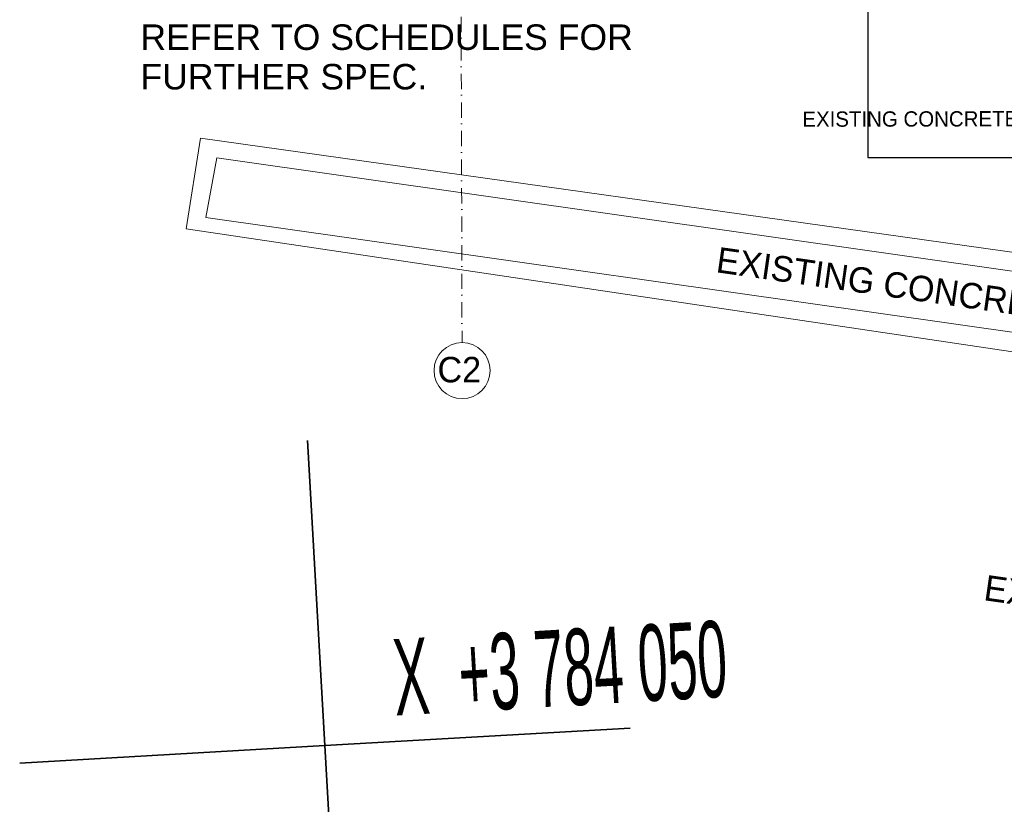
# Model space of a CAD drawing. Header units: millimetres. Extents: x -738537 to 1850049, y -250217 to 604013.
# Tile 37 of 220: x -608702 to -599042, y 67162 to 74861. Entities that reach past the tile are written whole.
import ezdxf

# ---------------------------------------------------------------- set-up
doc = ezdxf.new("R2010")
doc.units = ezdxf.units.MM
doc.header["$MEASUREMENT"] = 0
doc.linetypes.add('Dot & Dashed', pattern=[280, 150, -60, 0, -70])
for name, color, linetype, lineweight in [('A_SURVEY_Pen_No__6', 7, 'Continuous', 5), ('C-GRID _Pen_No__5', 4, 'Continuous', 5), ('C_TEXT GA_Pen_No__6', 7, 'Continuous', 5), ('GRID_Pen_No__1', 214, 'Continuous', 35), ('GRID_Pen_No__6', 7, 'Continuous', 5), ('TOPO_Pen_No__128', 9, 'Continuous', 0)]:
    doc.layers.add(name, color=color, linetype=linetype, lineweight=lineweight)
doc.styles.add('GENERATED_STYLE_1', font='GOTHIC.TTF')
doc.styles.add('GENERATED_STYLE_2', font='arial.ttf')
doc.dimstyles.new('GENERATED_STYLE__7', dxfattribs={"dimtxt": 0.18, "dimasz": 273.6, "dimexe": 0.18, "dimexo": 0.0625, "dimgap": 0.09, "dimtad": 0, "dimtih": 1, "dimtoh": 1, "dimdec": 4, "dimzin": 0, "dimdsep": 46, "dimcen": 0.09, "dimadec": 0, "dimazin": 0, "dimtfac": 1, "dimtdec": 4, "dimtmove": 0, "dimatfit": 3, "dimldrblk": 'ARROWHEAD_5', "dimfxl": 1, "dimtolj": 1, "dimtzin": 0, "dimarcsym": 0})

# ---------------------------------------------------------------- blocks, each defined once
blk = doc.blocks.new('ARROWHEAD_5')
at = {"linetype": 'Continuous', "lineweight": 0}
blk.add_hatch(color=0, dxfattribs=at).paths.add_polyline_path([(-1, 0.2679), (0, 0), (-1, -0.2679)])
at = {"color": 0, "linetype": 'Continuous', "lineweight": 0}
blk.add_line((0, 0), (-1, 0), dxfattribs=at)

msp = doc.modelspace()

# ---------------------------------------------------------------- linework, layer by layer
at = {"layer": 'C-GRID _Pen_No__5', "color": 4, "linetype": 'Dot & Dashed', "lineweight": 5}
for p in [(-604425.9, 95897), (-604362.1, 71692.4)]:
    msp.add_line(p, (-604362.1, 71692.4), dxfattribs=at)
at = {"layer": 'C-GRID _Pen_No__5', "color": 4, "linetype": 'Continuous', "lineweight": 5}
msp.add_circle((-604361.4, 71417.4), 275, dxfattribs=at)
at = {"layer": 'GRID_Pen_No__1', "color": 214, "linetype": 'Continuous', "lineweight": 35}
for p, q in [((-605707, 67737.6), (-605878.3, 70732.7)), ((-605707, 67737.6), (-605878.3, 70732.7)), ((-602711.9, 67908.9), (-605707, 67737.6)), ((-602711.9, 67908.9), (-605707, 67737.6)), ((-605707, 67737.6), (-608702.1, 67566.2)), ((-605707, 67737.6), (-608702.1, 67566.2)), ((-605707, 67737.6), (-605535.6, 64742.5)), ((-605707, 67737.6), (-605535.6, 64742.5))]:
    msp.add_line(p, q, dxfattribs=at)
at = {"layer": 'TOPO_Pen_No__128', "color": 9, "linetype": 'Continuous', "lineweight": 0}
for p, q in [((-607068.8, 72808.1), (-606929.4, 73697.5)), ((-606929.4, 73697.5), (-590722.8, 71419.4)), ((-606874.8, 72919.3), (-606768.2, 73506.4)), ((-606768.2, 73506.4), (-591640.2, 71346.9)), ((-591747.4, 70769.8), (-606874.8, 72919.3)), ((-590884.8, 70398.5), (-607068.8, 72808.1))]:
    msp.add_line(p, q, dxfattribs=at)

# ---------------------------------------------------------------- texts
at = {"layer": 'A_SURVEY_Pen_No__6', "color": 7, "linetype": 'Continuous', "lineweight": 5, "attachment_point": 5, "style": 'GENERATED_STYLE_1'}
for s, insert, char_height, rotation in [('\\A1;{\\pqc;\\fCentury Gothic|b0|i0|c0|p34;EXISTING CONCRETE PLINTH}', (-599579.9, 73886.7), 150, 0.12355), ('\\A1;{\\pqc;\\fCentury Gothic|b0|i0|c0|p34;EXISTING CONCRETE BLOCK}', (-599507.4, 72171.8), 250, 351.91284)]:
    msp.add_mtext(s, dxfattribs=dict(at, insert=insert, char_height=char_height, rotation=rotation))
at = {"layer": 'A_SURVEY_Pen_No__6', "color": 7, "linetype": 'Continuous', "lineweight": 5, "insert": (-597519.5, 68819.4), "char_height": 250, "attachment_point": 5, "rotation": 351.91284, "line_spacing_factor": 1.070163, "style": 'GENERATED_STYLE_1'}
msp.add_mtext('\\A1;{\\pqc;\\fCentury Gothic|b0|i0|c0|p34;EXISTING CONCRETE \\P\\pqc;\\fCentury Gothic|b0|i0|c0|p34;FLOOR SLAB}', dxfattribs=at)
at = {"layer": 'C-GRID _Pen_No__5', "color": 4, "linetype": 'Continuous', "lineweight": 5, "insert": (-604602.6, 71552.4), "char_height": 250, "attachment_point": 1, "style": 'GENERATED_STYLE_1'}
msp.add_mtext('\\A1;{\\pql;\\pt0;\\fCentury Gothic|b0|i0|c0|p34;C2}', dxfattribs=at)
at = {"layer": 'C_TEXT GA_Pen_No__6', "color": 18, "linetype": 'Continuous', "lineweight": 5, "true_color": 0x000000, "insert": (-607517.6, 75075.7), "char_height": 250, "width": 4850.276, "attachment_point": 4, "line_spacing_factor": 0.930912, "style": 'GENERATED_STYLE_2'}
msp.add_mtext('\\A1;{\\pql;\\fArial|b0|i0|c0|p34;EXISTING DOORS AND WINDOWS TO BE REMOVED AND REPLACED WITH NEW. REFER TO\\fArial|b0|i0|c0|p34; \\fArial|b0|i0|c0|p34;SCHEDULE\\fArial|b0|i0|c0|p34;S\\fArial|b0|i0|c0|p34; FOR FURTHER SPEC.}', dxfattribs=at)
at = {"layer": 'GRID_Pen_No__6', "color": 7, "linetype": 'Continuous', "lineweight": 5, "insert": (-605013.8, 68021.9), "char_height": 750, "attachment_point": 7, "rotation": 3.27425, "style": 'GENERATED_STYLE_2'}
msp.add_mtext('\\A1;{\\W0.500000x;\\pql;\\fArial|b0|i0|c0|p34;X  +3 784 050}', dxfattribs=at)

# ---------------------------------------------------------------- leaders
at = {"layer": 'C_TEXT GA_Pen_No__6', "color": 7, "linetype": 'Continuous', "lineweight": 5, "annotation_type": 0, "has_hookline": 1}
for points, hookline_direction, text_width in [([(-586604.5, 81041.9), (-586604.5, 68603.6), (-595080.6, 68603.6)], 1, 6366), ([(-600381.7, 78808.3), (-600381.7, 73507.5), (-596673.5, 73507.5)], 0, 4254.4)]:
    msp.add_leader(points, dimstyle='GENERATED_STYLE__7', dxfattribs=dict(at, hookline_direction=hookline_direction, text_width=text_width))

doc.saveas('drawing.dxf')
